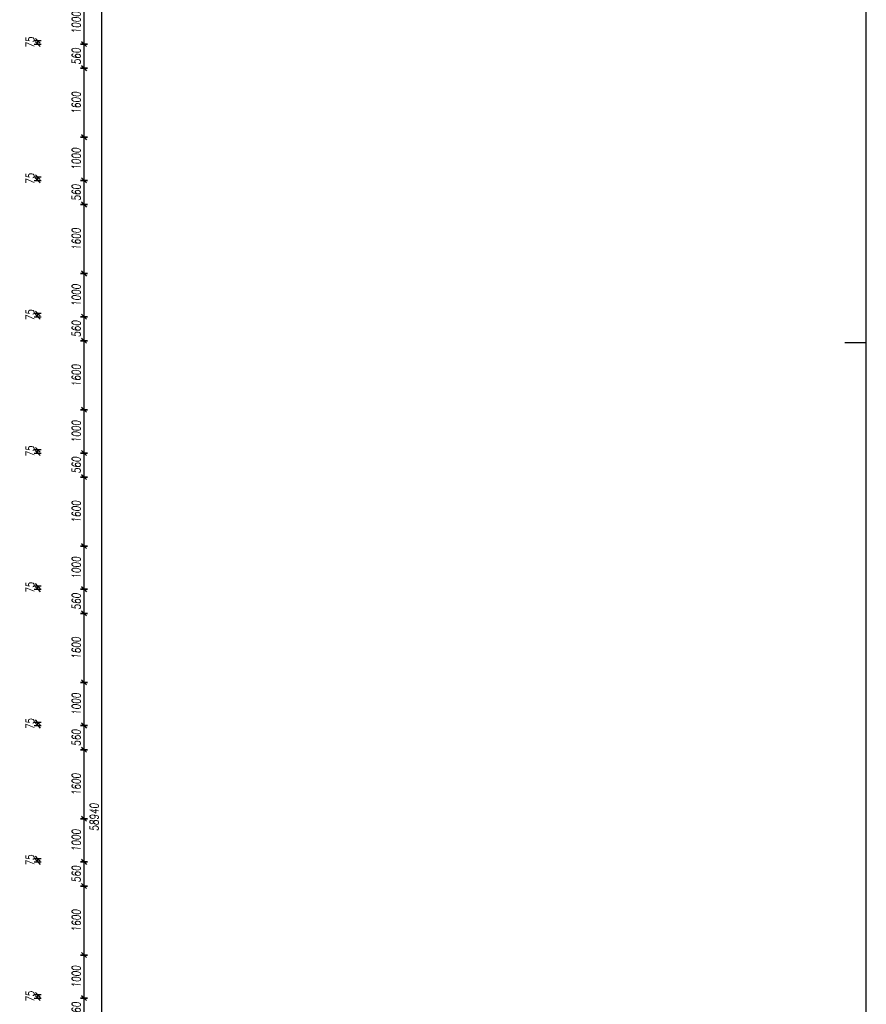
# Model space of a CAD drawing. Header units: millimetres. Extents: x 22267 to 193155, y 329430 to 541733.
# Tile 29 of 89: x 56571 to 76215, y 373494 to 396322. Entities that reach past the tile are written whole.
import ezdxf

# ---------------------------------------------------------------- set-up
doc = ezdxf.new("R2010")
doc.units = ezdxf.units.MM
for name, color, linetype in [('KOTY_100', 7, 'Continuous'), ('KÓTY BP FASÁDA', 255, 'Continuous'), ('KÓTY BP PODLAHA', 255, 'Continuous'), ('LEGENDA', 7, 'Continuous')]:
    doc.layers.add(name, color=color, linetype=linetype)
doc.styles.add('CS-ROMANS_100', font='romans.shx', dxfattribs={"width": 0.75, "oblique": 5, "height": 200})
doc.dimstyles.new('A_KÓTA_100', dxfattribs={"dimtxt": 200, "dimasz": 4, "dimexe": 100, "dimexo": 1500, "dimgap": 80, "dimtad": 1, "dimdec": 0, "dimdsep": 46, "dimtxsty": 'CS-ROMANS_100', "dimblk": 'KOT_CARA20', "dimcen": 90, "dimse1": 1, "dimse2": 1, "dimclrd": 256, "dimclre": 256, "dimclrt": 256, "dimadec": 0, "dimazin": 0, "dimtfac": 1, "dimtdec": 0, "dimtix": 1, "dimtmove": 2, "dimatfit": 3, "dimldrblk": 'OBLIQUE', "dimfxl": 1, "dimfxlon": 1, "dimtolj": 1, "dimarcsym": 0})

# ---------------------------------------------------------------- blocks, each defined once
blk = doc.blocks.new('KOT_CARA20')
for p, q in [((0, 0), (-14.1, -14.1)), ((0, 20), (0, -20)), ((0, 0), (14.1, 14.1))]:
    blk.add_line(p, q)
blk = doc.blocks.new('*D3168')
at = {"layer": 'Defpoints', "color": 0, "transparency": 16777216}
for p in [(56631, 395830), (56631, 395755), (56991, 395830)]:
    blk.add_point(p, dxfattribs=at)
at = {"layer": 'KÓTY BP PODLAHA', "lineweight": -2, "transparency": 16777216}
for p, q in [((56991, 395834), (56991, 395838)), ((56991, 395755), (56991, 395830)), ((56991, 395751), (56991, 395747))]:
    blk.add_line(p, q, dxfattribs=at)
at = {"layer": 'KÓTY BP PODLAHA', "lineweight": -2, "transparency": 16777216, "xscale": 4, "yscale": 4, "zscale": 4}
for p, rotation in [((56991, 395830), 270), ((56991, 395755), 90)]:
    blk.add_blockref('KOT_CARA20', p, dxfattribs=dict(at, rotation=rotation))
at = {"layer": 'KÓTY BP PODLAHA', "transparency": 16777216, "insert": (56811, 395793), "char_height": 200, "attachment_point": 5, "rotation": 90, "style": 'CS-ROMANS_100'}
blk.add_mtext('\\A1;75', dxfattribs=at)
blk = doc.blocks.new('_OBLIQUE')
at = {"color": 0, "linetype": 'ByBlock', "ltscale": 15}
blk.add_line((-0.5, -0.5), (0.5, 0.5), dxfattribs=at)
blk = doc.blocks.new('*D3169')
at = {"layer": 'Defpoints', "color": 0, "transparency": 16777216}
for p in [(56631, 392670), (56991, 392670), (56631, 392595)]:
    blk.add_point(p, dxfattribs=at)
at = {"layer": 'KÓTY BP PODLAHA', "lineweight": -2, "transparency": 16777216}
for p, q in [((56991, 392674), (56991, 392678)), ((56991, 392595), (56991, 392670)), ((56991, 392591), (56991, 392587))]:
    blk.add_line(p, q, dxfattribs=at)
at = {"layer": 'KÓTY BP PODLAHA', "lineweight": -2, "transparency": 16777216, "xscale": 4, "yscale": 4, "zscale": 4}
for p, rotation in [((56991, 392670), 270), ((56991, 392595), 90)]:
    blk.add_blockref('KOT_CARA20', p, dxfattribs=dict(at, rotation=rotation))
at = {"layer": 'KÓTY BP PODLAHA', "transparency": 16777216, "insert": (56811, 392633), "char_height": 200, "attachment_point": 5, "rotation": 90, "style": 'CS-ROMANS_100'}
blk.add_mtext('\\A1;75', dxfattribs=at)
blk = doc.blocks.new('*D3170')
at = {"layer": 'Defpoints', "color": 0, "transparency": 16777216}
for p in [(56631, 389510), (56991, 389510), (56631, 389435)]:
    blk.add_point(p, dxfattribs=at)
at = {"layer": 'KÓTY BP PODLAHA', "lineweight": -2, "transparency": 16777216}
for p, q in [((56991, 389514), (56991, 389518)), ((56991, 389435), (56991, 389510)), ((56991, 389431), (56991, 389427))]:
    blk.add_line(p, q, dxfattribs=at)
at = {"layer": 'KÓTY BP PODLAHA', "lineweight": -2, "transparency": 16777216, "xscale": 4, "yscale": 4, "zscale": 4}
for p, rotation in [((56991, 389510), 270), ((56991, 389435), 90)]:
    blk.add_blockref('KOT_CARA20', p, dxfattribs=dict(at, rotation=rotation))
at = {"layer": 'KÓTY BP PODLAHA', "transparency": 16777216, "insert": (56811, 389473), "char_height": 200, "attachment_point": 5, "rotation": 90, "style": 'CS-ROMANS_100'}
blk.add_mtext('\\A1;75', dxfattribs=at)
blk = doc.blocks.new('*D3171')
at = {"layer": 'Defpoints', "color": 0, "transparency": 16777216}
for p in [(56631, 386350), (56631, 386275), (56991, 386350)]:
    blk.add_point(p, dxfattribs=at)
at = {"layer": 'KÓTY BP PODLAHA', "lineweight": -2, "transparency": 16777216}
for p, q in [((56991, 386354), (56991, 386358)), ((56991, 386275), (56991, 386350)), ((56991, 386271), (56991, 386267))]:
    blk.add_line(p, q, dxfattribs=at)
at = {"layer": 'KÓTY BP PODLAHA', "lineweight": -2, "transparency": 16777216, "xscale": 4, "yscale": 4, "zscale": 4}
for p, rotation in [((56991, 386350), 270), ((56991, 386275), 90)]:
    blk.add_blockref('KOT_CARA20', p, dxfattribs=dict(at, rotation=rotation))
at = {"layer": 'KÓTY BP PODLAHA', "transparency": 16777216, "insert": (56811, 386313), "char_height": 200, "attachment_point": 5, "rotation": 90, "style": 'CS-ROMANS_100'}
blk.add_mtext('\\A1;75', dxfattribs=at)
blk = doc.blocks.new('*D3172')
at = {"layer": 'Defpoints', "color": 0, "transparency": 16777216}
for p in [(56631, 383190), (56631, 383115), (56991, 383190)]:
    blk.add_point(p, dxfattribs=at)
at = {"layer": 'KÓTY BP PODLAHA', "lineweight": -2, "transparency": 16777216}
for p, q in [((56991, 383194), (56991, 383198)), ((56991, 383115), (56991, 383190)), ((56991, 383111), (56991, 383107))]:
    blk.add_line(p, q, dxfattribs=at)
at = {"layer": 'KÓTY BP PODLAHA', "lineweight": -2, "transparency": 16777216, "xscale": 4, "yscale": 4, "zscale": 4}
for p, rotation in [((56991, 383190), 270), ((56991, 383115), 90)]:
    blk.add_blockref('KOT_CARA20', p, dxfattribs=dict(at, rotation=rotation))
at = {"layer": 'KÓTY BP PODLAHA', "transparency": 16777216, "insert": (56811, 383153), "char_height": 200, "attachment_point": 5, "rotation": 90, "style": 'CS-ROMANS_100'}
blk.add_mtext('\\A1;75', dxfattribs=at)
blk = doc.blocks.new('*D3173')
at = {"layer": 'Defpoints', "color": 0, "transparency": 16777216}
for p in [(56631, 380030), (56631, 379955), (56991, 380030)]:
    blk.add_point(p, dxfattribs=at)
at = {"layer": 'KÓTY BP PODLAHA', "lineweight": -2, "transparency": 16777216}
for p, q in [((56991, 380034), (56991, 380038)), ((56991, 379955), (56991, 380030)), ((56991, 379951), (56991, 379947))]:
    blk.add_line(p, q, dxfattribs=at)
at = {"layer": 'KÓTY BP PODLAHA', "lineweight": -2, "transparency": 16777216, "xscale": 4, "yscale": 4, "zscale": 4}
for p, rotation in [((56991, 380030), 270), ((56991, 379955), 90)]:
    blk.add_blockref('KOT_CARA20', p, dxfattribs=dict(at, rotation=rotation))
at = {"layer": 'KÓTY BP PODLAHA', "transparency": 16777216, "insert": (56811, 379993), "char_height": 200, "attachment_point": 5, "rotation": 90, "style": 'CS-ROMANS_100'}
blk.add_mtext('\\A1;75', dxfattribs=at)
blk = doc.blocks.new('*D3174')
at = {"layer": 'Defpoints', "color": 0, "transparency": 16777216}
for p in [(56631, 376870), (56631, 376795), (56991, 376870)]:
    blk.add_point(p, dxfattribs=at)
at = {"layer": 'KÓTY BP PODLAHA', "lineweight": -2, "transparency": 16777216}
for p, q in [((56991, 376874), (56991, 376878)), ((56991, 376795), (56991, 376870)), ((56991, 376791), (56991, 376787))]:
    blk.add_line(p, q, dxfattribs=at)
at = {"layer": 'KÓTY BP PODLAHA', "lineweight": -2, "transparency": 16777216, "xscale": 4, "yscale": 4, "zscale": 4}
for p, rotation in [((56991, 376870), 270), ((56991, 376795), 90)]:
    blk.add_blockref('KOT_CARA20', p, dxfattribs=dict(at, rotation=rotation))
at = {"layer": 'KÓTY BP PODLAHA', "transparency": 16777216, "insert": (56811, 376833), "char_height": 200, "attachment_point": 5, "rotation": 90, "style": 'CS-ROMANS_100'}
blk.add_mtext('\\A1;75', dxfattribs=at)
blk = doc.blocks.new('*D3175')
at = {"layer": 'Defpoints', "color": 0, "transparency": 16777216}
for p in [(56631, 373710), (56991, 373710), (56631, 373635)]:
    blk.add_point(p, dxfattribs=at)
at = {"layer": 'KÓTY BP PODLAHA', "lineweight": -2, "transparency": 16777216}
for p, q in [((56991, 373714), (56991, 373718)), ((56991, 373635), (56991, 373710)), ((56991, 373631), (56991, 373627))]:
    blk.add_line(p, q, dxfattribs=at)
at = {"layer": 'KÓTY BP PODLAHA', "lineweight": -2, "transparency": 16777216, "xscale": 4, "yscale": 4, "zscale": 4}
for p, rotation in [((56991, 373710), 270), ((56991, 373635), 90)]:
    blk.add_blockref('KOT_CARA20', p, dxfattribs=dict(at, rotation=rotation))
at = {"layer": 'KÓTY BP PODLAHA', "transparency": 16777216, "insert": (56811, 373673), "char_height": 200, "attachment_point": 5, "rotation": 90, "style": 'CS-ROMANS_100'}
blk.add_mtext('\\A1;75', dxfattribs=at)
blk = doc.blocks.new('*D3184')
at = {"layer": 'Defpoints', "color": 0, "transparency": 16777216}
for p in [(56761, 407305), (58481, 407305), (57660, 348365)]:
    blk.add_point(p, dxfattribs=at)
at = {"layer": 'KOTY_100', "lineweight": -2, "transparency": 16777216}
blk.add_line((58481, 348369), (58481, 407301), dxfattribs=at)
at = {"layer": 'KOTY_100', "lineweight": -2, "transparency": 16777216, "xscale": 4, "yscale": 4, "zscale": 4}
for p, rotation in [((58481, 407305), 90), ((58481, 348365), 270)]:
    blk.add_blockref('KOT_CARA20', p, dxfattribs=dict(at, rotation=rotation))
at = {"layer": 'KOTY_100', "transparency": 16777216, "insert": (58301, 377835), "char_height": 200, "attachment_point": 5, "rotation": 90, "style": 'CS-ROMANS_100'}
blk.add_mtext('\\A1;58940', dxfattribs=at)
blk = doc.blocks.new('*D3134')
at = {"layer": 'Defpoints', "color": 0, "transparency": 16777216}
for p in [(56761, 373635), (58065, 373635), (56761, 373075)]:
    blk.add_point(p, dxfattribs=at)
at = {"layer": 'KÓTY BP FASÁDA', "lineweight": -2, "transparency": 16777216}
blk.add_line((58065, 373079), (58065, 373631), dxfattribs=at)
at = {"layer": 'KÓTY BP FASÁDA', "lineweight": -2, "transparency": 16777216, "xscale": 4, "yscale": 4, "zscale": 4}
for p, rotation in [((58065, 373635), 90), ((58065, 373075), 270)]:
    blk.add_blockref('KOT_CARA20', p, dxfattribs=dict(at, rotation=rotation))
at = {"layer": 'KÓTY BP FASÁDA', "transparency": 16777216, "insert": (57885, 373355), "char_height": 200, "attachment_point": 5, "rotation": 90, "style": 'CS-ROMANS_100'}
blk.add_mtext('\\A1;560', dxfattribs=at)
blk = doc.blocks.new('*D3135')
at = {"layer": 'Defpoints', "color": 0, "transparency": 16777216}
for p in [(56761, 374635), (58065, 374635), (56761, 373635)]:
    blk.add_point(p, dxfattribs=at)
at = {"layer": 'KÓTY BP FASÁDA', "lineweight": -2, "transparency": 16777216}
blk.add_line((58065, 373639), (58065, 374631), dxfattribs=at)
at = {"layer": 'KÓTY BP FASÁDA', "lineweight": -2, "transparency": 16777216, "xscale": 4, "yscale": 4, "zscale": 4}
for p, rotation in [((58065, 374635), 90), ((58065, 373635), 270)]:
    blk.add_blockref('KOT_CARA20', p, dxfattribs=dict(at, rotation=rotation))
at = {"layer": 'KÓTY BP FASÁDA', "transparency": 16777216, "insert": (57885, 374135), "char_height": 200, "attachment_point": 5, "rotation": 90, "style": 'CS-ROMANS_100'}
blk.add_mtext('\\A1;1000', dxfattribs=at)
blk = doc.blocks.new('*D3136')
at = {"layer": 'Defpoints', "color": 0, "transparency": 16777216}
for p in [(56761, 376235), (58065, 376235), (56761, 374635)]:
    blk.add_point(p, dxfattribs=at)
at = {"layer": 'KÓTY BP FASÁDA', "lineweight": -2, "transparency": 16777216}
blk.add_line((58065, 374639), (58065, 376231), dxfattribs=at)
at = {"layer": 'KÓTY BP FASÁDA', "lineweight": -2, "transparency": 16777216, "xscale": 4, "yscale": 4, "zscale": 4}
for p, rotation in [((58065, 376235), 90), ((58065, 374635), 270)]:
    blk.add_blockref('KOT_CARA20', p, dxfattribs=dict(at, rotation=rotation))
at = {"layer": 'KÓTY BP FASÁDA', "transparency": 16777216, "insert": (57885, 375435), "char_height": 200, "attachment_point": 5, "rotation": 90, "style": 'CS-ROMANS_100'}
blk.add_mtext('\\A1;1600', dxfattribs=at)
blk = doc.blocks.new('*D3137')
at = {"layer": 'Defpoints', "color": 0, "transparency": 16777216}
for p in [(56761, 376795), (58065, 376795), (56761, 376235)]:
    blk.add_point(p, dxfattribs=at)
at = {"layer": 'KÓTY BP FASÁDA', "lineweight": -2, "transparency": 16777216}
blk.add_line((58065, 376239), (58065, 376791), dxfattribs=at)
at = {"layer": 'KÓTY BP FASÁDA', "lineweight": -2, "transparency": 16777216, "xscale": 4, "yscale": 4, "zscale": 4}
for p, rotation in [((58065, 376795), 90), ((58065, 376235), 270)]:
    blk.add_blockref('KOT_CARA20', p, dxfattribs=dict(at, rotation=rotation))
at = {"layer": 'KÓTY BP FASÁDA', "transparency": 16777216, "insert": (57885, 376515), "char_height": 200, "attachment_point": 5, "rotation": 90, "style": 'CS-ROMANS_100'}
blk.add_mtext('\\A1;560', dxfattribs=at)
blk = doc.blocks.new('*D3138')
at = {"layer": 'Defpoints', "color": 0, "transparency": 16777216}
for p in [(56761, 377795), (58065, 377795), (56761, 376795)]:
    blk.add_point(p, dxfattribs=at)
at = {"layer": 'KÓTY BP FASÁDA', "lineweight": -2, "transparency": 16777216}
blk.add_line((58065, 376799), (58065, 377791), dxfattribs=at)
at = {"layer": 'KÓTY BP FASÁDA', "lineweight": -2, "transparency": 16777216, "xscale": 4, "yscale": 4, "zscale": 4}
for p, rotation in [((58065, 377795), 90), ((58065, 376795), 270)]:
    blk.add_blockref('KOT_CARA20', p, dxfattribs=dict(at, rotation=rotation))
at = {"layer": 'KÓTY BP FASÁDA', "transparency": 16777216, "insert": (57885, 377295), "char_height": 200, "attachment_point": 5, "rotation": 90, "style": 'CS-ROMANS_100'}
blk.add_mtext('\\A1;1000', dxfattribs=at)
blk = doc.blocks.new('*D3139')
at = {"layer": 'Defpoints', "color": 0, "transparency": 16777216}
for p in [(56761, 379395), (58065, 379395), (56761, 377795)]:
    blk.add_point(p, dxfattribs=at)
at = {"layer": 'KÓTY BP FASÁDA', "lineweight": -2, "transparency": 16777216}
blk.add_line((58065, 377799), (58065, 379391), dxfattribs=at)
at = {"layer": 'KÓTY BP FASÁDA', "lineweight": -2, "transparency": 16777216, "xscale": 4, "yscale": 4, "zscale": 4}
for p, rotation in [((58065, 379395), 90), ((58065, 377795), 270)]:
    blk.add_blockref('KOT_CARA20', p, dxfattribs=dict(at, rotation=rotation))
at = {"layer": 'KÓTY BP FASÁDA', "transparency": 16777216, "insert": (57885, 378595), "char_height": 200, "attachment_point": 5, "rotation": 90, "style": 'CS-ROMANS_100'}
blk.add_mtext('\\A1;1600', dxfattribs=at)
blk = doc.blocks.new('*D3140')
at = {"layer": 'Defpoints', "color": 0, "transparency": 16777216}
for p in [(56761, 379955), (58065, 379955), (56761, 379395)]:
    blk.add_point(p, dxfattribs=at)
at = {"layer": 'KÓTY BP FASÁDA', "lineweight": -2, "transparency": 16777216}
blk.add_line((58065, 379399), (58065, 379951), dxfattribs=at)
at = {"layer": 'KÓTY BP FASÁDA', "lineweight": -2, "transparency": 16777216, "xscale": 4, "yscale": 4, "zscale": 4}
for p, rotation in [((58065, 379955), 90), ((58065, 379395), 270)]:
    blk.add_blockref('KOT_CARA20', p, dxfattribs=dict(at, rotation=rotation))
at = {"layer": 'KÓTY BP FASÁDA', "transparency": 16777216, "insert": (57885, 379675), "char_height": 200, "attachment_point": 5, "rotation": 90, "style": 'CS-ROMANS_100'}
blk.add_mtext('\\A1;560', dxfattribs=at)
blk = doc.blocks.new('*D3141')
at = {"layer": 'Defpoints', "color": 0, "transparency": 16777216}
for p in [(56761, 380955), (58065, 380955), (56761, 379955)]:
    blk.add_point(p, dxfattribs=at)
at = {"layer": 'KÓTY BP FASÁDA', "lineweight": -2, "transparency": 16777216}
blk.add_line((58065, 379959), (58065, 380951), dxfattribs=at)
at = {"layer": 'KÓTY BP FASÁDA', "lineweight": -2, "transparency": 16777216, "xscale": 4, "yscale": 4, "zscale": 4}
for p, rotation in [((58065, 380955), 90), ((58065, 379955), 270)]:
    blk.add_blockref('KOT_CARA20', p, dxfattribs=dict(at, rotation=rotation))
at = {"layer": 'KÓTY BP FASÁDA', "transparency": 16777216, "insert": (57885, 380455), "char_height": 200, "attachment_point": 5, "rotation": 90, "style": 'CS-ROMANS_100'}
blk.add_mtext('\\A1;1000', dxfattribs=at)
blk = doc.blocks.new('*D3142')
at = {"layer": 'Defpoints', "color": 0, "transparency": 16777216}
for p in [(56761, 382555), (58065, 382555), (56761, 380955)]:
    blk.add_point(p, dxfattribs=at)
at = {"layer": 'KÓTY BP FASÁDA', "lineweight": -2, "transparency": 16777216}
blk.add_line((58065, 380959), (58065, 382551), dxfattribs=at)
at = {"layer": 'KÓTY BP FASÁDA', "lineweight": -2, "transparency": 16777216, "xscale": 4, "yscale": 4, "zscale": 4}
for p, rotation in [((58065, 382555), 90), ((58065, 380955), 270)]:
    blk.add_blockref('KOT_CARA20', p, dxfattribs=dict(at, rotation=rotation))
at = {"layer": 'KÓTY BP FASÁDA', "transparency": 16777216, "insert": (57885, 381755), "char_height": 200, "attachment_point": 5, "rotation": 90, "style": 'CS-ROMANS_100'}
blk.add_mtext('\\A1;1600', dxfattribs=at)
blk = doc.blocks.new('*D3143')
at = {"layer": 'Defpoints', "color": 0, "transparency": 16777216}
for p in [(56761, 383115), (58065, 383115), (56761, 382555)]:
    blk.add_point(p, dxfattribs=at)
at = {"layer": 'KÓTY BP FASÁDA', "lineweight": -2, "transparency": 16777216}
blk.add_line((58065, 382559), (58065, 383111), dxfattribs=at)
at = {"layer": 'KÓTY BP FASÁDA', "lineweight": -2, "transparency": 16777216, "xscale": 4, "yscale": 4, "zscale": 4}
for p, rotation in [((58065, 383115), 90), ((58065, 382555), 270)]:
    blk.add_blockref('KOT_CARA20', p, dxfattribs=dict(at, rotation=rotation))
at = {"layer": 'KÓTY BP FASÁDA', "transparency": 16777216, "insert": (57885, 382835), "char_height": 200, "attachment_point": 5, "rotation": 90, "style": 'CS-ROMANS_100'}
blk.add_mtext('\\A1;560', dxfattribs=at)
blk = doc.blocks.new('*D3144')
at = {"layer": 'Defpoints', "color": 0, "transparency": 16777216}
for p in [(56761, 384115), (58065, 384115), (56761, 383115)]:
    blk.add_point(p, dxfattribs=at)
at = {"layer": 'KÓTY BP FASÁDA', "lineweight": -2, "transparency": 16777216}
blk.add_line((58065, 383119), (58065, 384111), dxfattribs=at)
at = {"layer": 'KÓTY BP FASÁDA', "lineweight": -2, "transparency": 16777216, "xscale": 4, "yscale": 4, "zscale": 4}
for p, rotation in [((58065, 384115), 90), ((58065, 383115), 270)]:
    blk.add_blockref('KOT_CARA20', p, dxfattribs=dict(at, rotation=rotation))
at = {"layer": 'KÓTY BP FASÁDA', "transparency": 16777216, "insert": (57885, 383615), "char_height": 200, "attachment_point": 5, "rotation": 90, "style": 'CS-ROMANS_100'}
blk.add_mtext('\\A1;1000', dxfattribs=at)
blk = doc.blocks.new('*D3145')
at = {"layer": 'Defpoints', "color": 0, "transparency": 16777216}
for p in [(56761, 385715), (58065, 385715), (56761, 384115)]:
    blk.add_point(p, dxfattribs=at)
at = {"layer": 'KÓTY BP FASÁDA', "lineweight": -2, "transparency": 16777216}
blk.add_line((58065, 384119), (58065, 385711), dxfattribs=at)
at = {"layer": 'KÓTY BP FASÁDA', "lineweight": -2, "transparency": 16777216, "xscale": 4, "yscale": 4, "zscale": 4}
for p, rotation in [((58065, 385715), 90), ((58065, 384115), 270)]:
    blk.add_blockref('KOT_CARA20', p, dxfattribs=dict(at, rotation=rotation))
at = {"layer": 'KÓTY BP FASÁDA', "transparency": 16777216, "insert": (57885, 384915), "char_height": 200, "attachment_point": 5, "rotation": 90, "style": 'CS-ROMANS_100'}
blk.add_mtext('\\A1;1600', dxfattribs=at)
blk = doc.blocks.new('*D3146')
at = {"layer": 'Defpoints', "color": 0, "transparency": 16777216}
for p in [(56761, 386275), (58065, 386275), (56761, 385715)]:
    blk.add_point(p, dxfattribs=at)
at = {"layer": 'KÓTY BP FASÁDA', "lineweight": -2, "transparency": 16777216}
blk.add_line((58065, 385719), (58065, 386271), dxfattribs=at)
at = {"layer": 'KÓTY BP FASÁDA', "lineweight": -2, "transparency": 16777216, "xscale": 4, "yscale": 4, "zscale": 4}
for p, rotation in [((58065, 386275), 90), ((58065, 385715), 270)]:
    blk.add_blockref('KOT_CARA20', p, dxfattribs=dict(at, rotation=rotation))
at = {"layer": 'KÓTY BP FASÁDA', "transparency": 16777216, "insert": (57885, 385995), "char_height": 200, "attachment_point": 5, "rotation": 90, "style": 'CS-ROMANS_100'}
blk.add_mtext('\\A1;560', dxfattribs=at)
blk = doc.blocks.new('*D3147')
at = {"layer": 'Defpoints', "color": 0, "transparency": 16777216}
for p in [(56761, 387275), (58065, 387275), (56761, 386275)]:
    blk.add_point(p, dxfattribs=at)
at = {"layer": 'KÓTY BP FASÁDA', "lineweight": -2, "transparency": 16777216}
blk.add_line((58065, 386279), (58065, 387271), dxfattribs=at)
at = {"layer": 'KÓTY BP FASÁDA', "lineweight": -2, "transparency": 16777216, "xscale": 4, "yscale": 4, "zscale": 4}
for p, rotation in [((58065, 387275), 90), ((58065, 386275), 270)]:
    blk.add_blockref('KOT_CARA20', p, dxfattribs=dict(at, rotation=rotation))
at = {"layer": 'KÓTY BP FASÁDA', "transparency": 16777216, "insert": (57885, 386775), "char_height": 200, "attachment_point": 5, "rotation": 90, "style": 'CS-ROMANS_100'}
blk.add_mtext('\\A1;1000', dxfattribs=at)
blk = doc.blocks.new('*D3148')
at = {"layer": 'Defpoints', "color": 0, "transparency": 16777216}
for p in [(56761, 388875), (58065, 388875), (56761, 387275)]:
    blk.add_point(p, dxfattribs=at)
at = {"layer": 'KÓTY BP FASÁDA', "lineweight": -2, "transparency": 16777216}
blk.add_line((58065, 387279), (58065, 388871), dxfattribs=at)
at = {"layer": 'KÓTY BP FASÁDA', "lineweight": -2, "transparency": 16777216, "xscale": 4, "yscale": 4, "zscale": 4}
for p, rotation in [((58065, 388875), 90), ((58065, 387275), 270)]:
    blk.add_blockref('KOT_CARA20', p, dxfattribs=dict(at, rotation=rotation))
at = {"layer": 'KÓTY BP FASÁDA', "transparency": 16777216, "insert": (57885, 388075), "char_height": 200, "attachment_point": 5, "rotation": 90, "style": 'CS-ROMANS_100'}
blk.add_mtext('\\A1;1600', dxfattribs=at)
blk = doc.blocks.new('*D3149')
at = {"layer": 'Defpoints', "color": 0, "transparency": 16777216}
for p in [(56761, 389435), (58065, 389435), (56761, 388875)]:
    blk.add_point(p, dxfattribs=at)
at = {"layer": 'KÓTY BP FASÁDA', "lineweight": -2, "transparency": 16777216}
blk.add_line((58065, 388879), (58065, 389431), dxfattribs=at)
at = {"layer": 'KÓTY BP FASÁDA', "lineweight": -2, "transparency": 16777216, "xscale": 4, "yscale": 4, "zscale": 4}
for p, rotation in [((58065, 389435), 90), ((58065, 388875), 270)]:
    blk.add_blockref('KOT_CARA20', p, dxfattribs=dict(at, rotation=rotation))
at = {"layer": 'KÓTY BP FASÁDA', "transparency": 16777216, "insert": (57885, 389155), "char_height": 200, "attachment_point": 5, "rotation": 90, "style": 'CS-ROMANS_100'}
blk.add_mtext('\\A1;560', dxfattribs=at)
blk = doc.blocks.new('*D3150')
at = {"layer": 'Defpoints', "color": 0, "transparency": 16777216}
for p in [(56761, 390435), (58065, 390435), (56761, 389435)]:
    blk.add_point(p, dxfattribs=at)
at = {"layer": 'KÓTY BP FASÁDA', "lineweight": -2, "transparency": 16777216}
blk.add_line((58065, 389439), (58065, 390431), dxfattribs=at)
at = {"layer": 'KÓTY BP FASÁDA', "lineweight": -2, "transparency": 16777216, "xscale": 4, "yscale": 4, "zscale": 4}
for p, rotation in [((58065, 390435), 90), ((58065, 389435), 270)]:
    blk.add_blockref('KOT_CARA20', p, dxfattribs=dict(at, rotation=rotation))
at = {"layer": 'KÓTY BP FASÁDA', "transparency": 16777216, "insert": (57885, 389935), "char_height": 200, "attachment_point": 5, "rotation": 90, "style": 'CS-ROMANS_100'}
blk.add_mtext('\\A1;1000', dxfattribs=at)
blk = doc.blocks.new('*D3151')
at = {"layer": 'Defpoints', "color": 0, "transparency": 16777216}
for p in [(56761, 392035), (58065, 392035), (56761, 390435)]:
    blk.add_point(p, dxfattribs=at)
at = {"layer": 'KÓTY BP FASÁDA', "lineweight": -2, "transparency": 16777216}
blk.add_line((58065, 390439), (58065, 392031), dxfattribs=at)
at = {"layer": 'KÓTY BP FASÁDA', "lineweight": -2, "transparency": 16777216, "xscale": 4, "yscale": 4, "zscale": 4}
for p, rotation in [((58065, 392035), 90), ((58065, 390435), 270)]:
    blk.add_blockref('KOT_CARA20', p, dxfattribs=dict(at, rotation=rotation))
at = {"layer": 'KÓTY BP FASÁDA', "transparency": 16777216, "insert": (57885, 391235), "char_height": 200, "attachment_point": 5, "rotation": 90, "style": 'CS-ROMANS_100'}
blk.add_mtext('\\A1;1600', dxfattribs=at)
blk = doc.blocks.new('*D3152')
at = {"layer": 'Defpoints', "color": 0, "transparency": 16777216}
for p in [(56761, 392595), (58065, 392595), (56761, 392035)]:
    blk.add_point(p, dxfattribs=at)
at = {"layer": 'KÓTY BP FASÁDA', "lineweight": -2, "transparency": 16777216}
blk.add_line((58065, 392039), (58065, 392591), dxfattribs=at)
at = {"layer": 'KÓTY BP FASÁDA', "lineweight": -2, "transparency": 16777216, "xscale": 4, "yscale": 4, "zscale": 4}
for p, rotation in [((58065, 392595), 90), ((58065, 392035), 270)]:
    blk.add_blockref('KOT_CARA20', p, dxfattribs=dict(at, rotation=rotation))
at = {"layer": 'KÓTY BP FASÁDA', "transparency": 16777216, "insert": (57885, 392315), "char_height": 200, "attachment_point": 5, "rotation": 90, "style": 'CS-ROMANS_100'}
blk.add_mtext('\\A1;560', dxfattribs=at)
blk = doc.blocks.new('*D3153')
at = {"layer": 'Defpoints', "color": 0, "transparency": 16777216}
for p in [(56761, 393595), (58065, 393595), (56761, 392595)]:
    blk.add_point(p, dxfattribs=at)
at = {"layer": 'KÓTY BP FASÁDA', "lineweight": -2, "transparency": 16777216}
blk.add_line((58065, 392599), (58065, 393591), dxfattribs=at)
at = {"layer": 'KÓTY BP FASÁDA', "lineweight": -2, "transparency": 16777216, "xscale": 4, "yscale": 4, "zscale": 4}
for p, rotation in [((58065, 393595), 90), ((58065, 392595), 270)]:
    blk.add_blockref('KOT_CARA20', p, dxfattribs=dict(at, rotation=rotation))
at = {"layer": 'KÓTY BP FASÁDA', "transparency": 16777216, "insert": (57885, 393095), "char_height": 200, "attachment_point": 5, "rotation": 90, "style": 'CS-ROMANS_100'}
blk.add_mtext('\\A1;1000', dxfattribs=at)
blk = doc.blocks.new('*D3154')
at = {"layer": 'Defpoints', "color": 0, "transparency": 16777216}
for p in [(56761, 395195), (58065, 395195), (56761, 393595)]:
    blk.add_point(p, dxfattribs=at)
at = {"layer": 'KÓTY BP FASÁDA', "lineweight": -2, "transparency": 16777216}
blk.add_line((58065, 393599), (58065, 395191), dxfattribs=at)
at = {"layer": 'KÓTY BP FASÁDA', "lineweight": -2, "transparency": 16777216, "xscale": 4, "yscale": 4, "zscale": 4}
for p, rotation in [((58065, 395195), 90), ((58065, 393595), 270)]:
    blk.add_blockref('KOT_CARA20', p, dxfattribs=dict(at, rotation=rotation))
at = {"layer": 'KÓTY BP FASÁDA', "transparency": 16777216, "insert": (57885, 394395), "char_height": 200, "attachment_point": 5, "rotation": 90, "style": 'CS-ROMANS_100'}
blk.add_mtext('\\A1;1600', dxfattribs=at)
blk = doc.blocks.new('*D3155')
at = {"layer": 'Defpoints', "color": 0, "transparency": 16777216}
for p in [(56761, 395755), (58065, 395755), (56761, 395195)]:
    blk.add_point(p, dxfattribs=at)
at = {"layer": 'KÓTY BP FASÁDA', "lineweight": -2, "transparency": 16777216}
blk.add_line((58065, 395199), (58065, 395751), dxfattribs=at)
at = {"layer": 'KÓTY BP FASÁDA', "lineweight": -2, "transparency": 16777216, "xscale": 4, "yscale": 4, "zscale": 4}
for p, rotation in [((58065, 395755), 90), ((58065, 395195), 270)]:
    blk.add_blockref('KOT_CARA20', p, dxfattribs=dict(at, rotation=rotation))
at = {"layer": 'KÓTY BP FASÁDA', "transparency": 16777216, "insert": (57885, 395475), "char_height": 200, "attachment_point": 5, "rotation": 90, "style": 'CS-ROMANS_100'}
blk.add_mtext('\\A1;560', dxfattribs=at)
blk = doc.blocks.new('*D3156')
at = {"layer": 'Defpoints', "color": 0, "transparency": 16777216}
for p in [(56761, 396755), (58065, 396755), (56761, 395755)]:
    blk.add_point(p, dxfattribs=at)
at = {"layer": 'KÓTY BP FASÁDA', "lineweight": -2, "transparency": 16777216}
blk.add_line((58065, 395759), (58065, 396751), dxfattribs=at)
at = {"layer": 'KÓTY BP FASÁDA', "lineweight": -2, "transparency": 16777216, "xscale": 4, "yscale": 4, "zscale": 4}
for p, rotation in [((58065, 396755), 90), ((58065, 395755), 270)]:
    blk.add_blockref('KOT_CARA20', p, dxfattribs=dict(at, rotation=rotation))
at = {"layer": 'KÓTY BP FASÁDA', "transparency": 16777216, "insert": (57885, 396255), "char_height": 200, "attachment_point": 5, "rotation": 90, "style": 'CS-ROMANS_100'}
blk.add_mtext('\\A1;1000', dxfattribs=at)

msp = doc.modelspace()

# ---------------------------------------------------------------- linework, layer by layer
at = {"layer": 'LEGENDA'}
msp.add_lwpolyline([(24214.7, 329430.5), (76214.7, 329430.5), (76214.7, 418530.5), (24214.7, 418530.5)], close=True, dxfattribs=at)
msp.add_lwpolyline([(76214.7, 388830.5), (75714.7, 388830.5)], dxfattribs=at)

# ---------------------------------------------------------------- dimensions: what is measured, and where the dimension line sits
at = {"layer": 'KOTY_100'}
dim = msp.add_linear_dim(base=(58480.6, 407305.5), p1=(57659.8, 348365.5), p2=(56761, 407305.5), angle=90, dimstyle='A_KÓTA_100', dxfattribs=at)
dim.commit()
dim.dimension.update_dxf_attribs({"geometry": '*D3184', "text_midpoint": (58300.6, 377835.5)})
at = {"layer": 'KÓTY BP FASÁDA'}
for base, p1, p2, picture, middle in [((58065.2, 396755.5), (56761, 395755.5), (56761, 396755.5), '*D3156', (57885.2, 396255.5)), ((58065.2, 395755.5), (56761, 395195.5), (56761, 395755.5), '*D3155', (57885.2, 395475.5)), ((58065.2, 395195.5), (56761, 393595.5), (56761, 395195.5), '*D3154', (57885.2, 394395.5)), ((58065.2, 393595.5), (56761, 392595.5), (56761, 393595.5), '*D3153', (57885.2, 393095.5)), ((58065.2, 392595.5), (56761, 392035.5), (56761, 392595.5), '*D3152', (57885.2, 392315.5)), ((58065.2, 392035.5), (56761, 390435.5), (56761, 392035.5), '*D3151', (57885.2, 391235.5)), ((58065.2, 390435.5), (56761, 389435.5), (56761, 390435.5), '*D3150', (57885.2, 389935.5)), ((58065.2, 389435.5), (56761, 388875.5), (56761, 389435.5), '*D3149', (57885.2, 389155.5)), ((58065.2, 388875.5), (56761, 387275.5), (56761, 388875.5), '*D3148', (57885.2, 388075.5)), ((58065.2, 387275.5), (56761, 386275.5), (56761, 387275.5), '*D3147', (57885.2, 386775.5)), ((58065.2, 386275.5), (56761, 385715.5), (56761, 386275.5), '*D3146', (57885.2, 385995.5)), ((58065.2, 385715.5), (56761, 384115.5), (56761, 385715.5), '*D3145', (57885.2, 384915.5)), ((58065.2, 384115.5), (56761, 383115.5), (56761, 384115.5), '*D3144', (57885.2, 383615.5)), ((58065.2, 383115.5), (56761, 382555.5), (56761, 383115.5), '*D3143', (57885.2, 382835.5)), ((58065.2, 382555.5), (56761, 380955.5), (56761, 382555.5), '*D3142', (57885.2, 381755.5)), ((58065.2, 380955.5), (56761, 379955.5), (56761, 380955.5), '*D3141', (57885.2, 380455.5)), ((58065.2, 379955.5), (56761, 379395.5), (56761, 379955.5), '*D3140', (57885.2, 379675.5)), ((58065.2, 379395.5), (56761, 377795.5), (56761, 379395.5), '*D3139', (57885.2, 378595.5)), ((58065.2, 377795.5), (56761, 376795.5), (56761, 377795.5), '*D3138', (57885.2, 377295.5)), ((58065.2, 376795.5), (56761, 376235.5), (56761, 376795.5), '*D3137', (57885.2, 376515.5)), ((58065.2, 376235.5), (56761, 374635.5), (56761, 376235.5), '*D3136', (57885.2, 375435.5)), ((58065.2, 374635.5), (56761, 373635.5), (56761, 374635.5), '*D3135', (57885.2, 374135.5)), ((58065.2, 373635.5), (56761, 373075.5), (56761, 373635.5), '*D3134', (57885.2, 373355.5))]:
    dim = msp.add_linear_dim(base=base, p1=p1, p2=p2, angle=90, dimstyle='A_KÓTA_100', dxfattribs=at)
    dim.commit()
    dim.dimension.update_dxf_attribs({"geometry": picture, "text_midpoint": middle})
at = {"layer": 'KÓTY BP PODLAHA'}
for base, p1, p2, picture, middle in [((56991, 395830.5), (56631.1, 395755.5), (56631.1, 395830.5), '*D3168', (56811, 395793)), ((56991, 392670.5), (56631.1, 392595.5), (56631.1, 392670.5), '*D3169', (56811, 392633)), ((56991, 389510.5), (56631.1, 389435.5), (56631.1, 389510.5), '*D3170', (56811, 389473)), ((56991, 386350.5), (56631.1, 386275.5), (56631.1, 386350.5), '*D3171', (56811, 386313)), ((56991, 383190.5), (56631.1, 383115.5), (56631.1, 383190.5), '*D3172', (56811, 383153)), ((56991, 380030.5), (56631.1, 379955.5), (56631.1, 380030.5), '*D3173', (56811, 379993)), ((56991, 376870.5), (56631.1, 376795.5), (56631.1, 376870.5), '*D3174', (56811, 376833)), ((56991, 373710.5), (56631.1, 373635.5), (56631.1, 373710.5), '*D3175', (56811, 373673))]:
    dim = msp.add_linear_dim(base=base, p1=p1, p2=p2, angle=90, dimstyle='A_KÓTA_100', dxfattribs=at)
    dim.commit()
    dim.dimension.update_dxf_attribs({"geometry": picture, "text_midpoint": middle})

doc.saveas('drawing.dxf')
